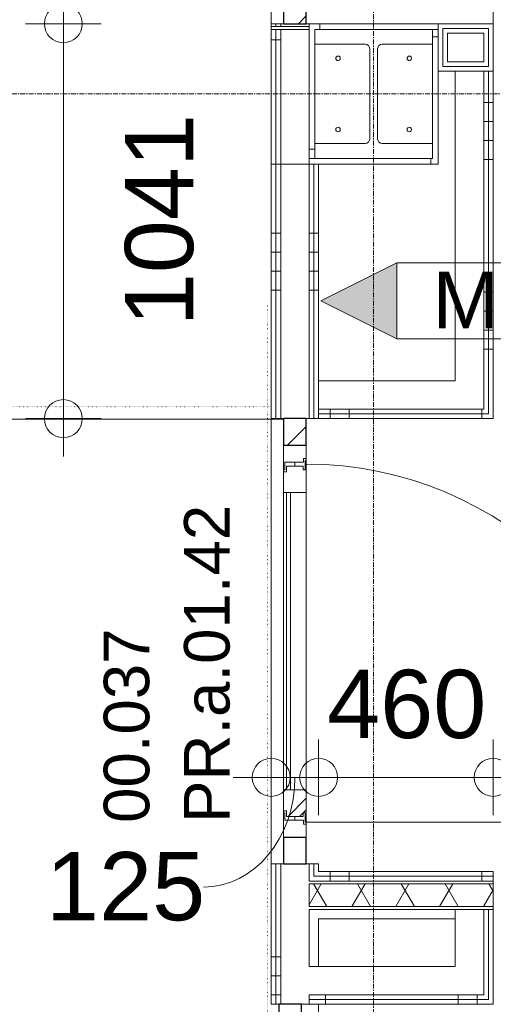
# Model space of a CAD drawing. Header units: millimetres. Extents: x 522 to 75900, y -25803 to 58941.
# Tile 108 of 134: x 43267 to 44515, y 20200 to 22796. Entities that reach past the tile are written whole.
import ezdxf

# ---------------------------------------------------------------- set-up
doc = ezdxf.new("R2010")
doc.units = ezdxf.units.MM
for name, pattern in [('Dash', [6.35, 3.175, -3.175]), ('Dot', [4.7625, 0, -4.7625]), ('Dot 2mm', [2, 0, -2]), ('Grid Line', [22.225, 12.7, -3.175, 3.175, -3.175])]:
    doc.linetypes.add(name, pattern=pattern)
for name, color, linetype, lineweight in [('00_Algemeen', 7, 'Dot', 9), ('00_Algemeen-100', 7, 'Continuous', 9), ('22_Metselwerk', 7, 'Continuous', 9), ('25_Metaalconstructiewerk', 7, 'Continuous', 9), ('30_Kozijnen-ramen-deuren', 7, 'Continuous', 9), ('34_Beglazing', 7, 'Continuous', 18), ('42_Dekvloeren en vloersystemen', 7, 'Continuous', 9)]:
    doc.layers.add(name, color=color, linetype=linetype, lineweight=lineweight)
doc.styles.add('Arial', font='arial.ttf', dxfattribs={"height": 180})
doc.styles.add('Arial_3', font='arial.ttf', dxfattribs={"height": 150})
doc.styles.add('Arial_4', font='arial.ttf', dxfattribs={"height": 120})
doc.dimstyles.new('1_8mm_continuous_mm_zwart_1', dxfattribs={"dimscale": 304.8, "dimtxt": 183.646692, "dimasz": 0.328084, "dimexe": 0.328084, "dimexo": 0.0625, "dimgap": 0.164042, "dimtad": 1, "dimdec": 0, "dimzin": 0, "dimdsep": 46, "dimtxsty": 'Arial', "dimblk1": 'DOTBLANK', "dimblk2": 'DOTBLANK', "dimsah": 1, "dimcen": 0.09, "dimdle": 0.328084, "dimazin": 0, "dimtfac": 1, "dimtdec": 4, "dimtix": 1, "dimtmove": 2, "dimatfit": 3, "dimfxl": 0.328084, "dimfxlon": 1, "dimtvp": 1, "dimtolj": 1, "dimtzin": 0, "dimarcsym": 2})
doc.dimstyles.new('1_8mm_continuous_mm_zwart_2', dxfattribs={"dimscale": 304.8, "dimtxt": 183.646692, "dimasz": 0.328084, "dimexe": 0.328084, "dimexo": 0.0625, "dimgap": 0.164042, "dimtad": 1, "dimdec": 0, "dimzin": 0, "dimdsep": 46, "dimtxsty": 'Arial', "dimblk1": 'DOTBLANK', "dimblk2": 'DOTBLANK', "dimsah": 1, "dimcen": 0.09, "dimdle": 0.328084, "dimazin": 0, "dimtfac": 1, "dimtdec": 4, "dimtix": 1, "dimtmove": 1, "dimatfit": 3, "dimfxl": 0.328084, "dimfxlon": 1, "dimtvp": 1, "dimtolj": 1, "dimtzin": 0, "dimarcsym": 2})
doc.dimstyles.new('1_8mm_continuous_mm_zwart_3', dxfattribs={"dimscale": 304.8, "dimtxt": 183.646692, "dimasz": 0.328084, "dimexe": 0.328084, "dimexo": 0.0625, "dimgap": 0.164042, "dimtad": 1, "dimdec": 0, "dimzin": 0, "dimdsep": 46, "dimtxsty": 'Arial', "dimblk1": 'DOTBLANK', "dimblk2": 'DOTBLANK', "dimsah": 1, "dimcen": 0.09, "dimdle": 0.328084, "dimazin": 0, "dimtfac": 1, "dimtdec": 4, "dimtix": 1, "dimtmove": 0, "dimatfit": 3, "dimfxl": 0.328084, "dimfxlon": 1, "dimtvp": 1, "dimtolj": 1, "dimtzin": 0, "dimarcsym": 2})
pattern_1 = [(180, (44515, 22427), (-3e-11, -500), []), (180, (44515, 22477), (-3e-11, -500), []), (180, (44515, 22527), (-3e-11, -500), []), (180, (44515, 22577), (-3e-11, -500), [])]
pattern_2 = [(90, (44485, 20450), (-500, 3e-11), []), (90, (44535, 20450), (-500, 3e-11), []), (90, (44585, 20450), (-500, 3e-11), []), (90, (44635, 20450), (-500, 3e-11), [])]
pattern_3 = [(90, (44485, 21744), (-500, -2e-11), []), (90, (44535, 21744), (-500, -2e-11), []), (90, (44585, 21744), (-500, -2e-11), []), (90, (44635, 21744), (-500, -2e-11), [])]
pattern_4 = [(1e-13, (43930, 24263.75), (-1e-12, 500), []), (1e-13, (43930, 24213.75), (-1e-12, 500), []), (1e-13, (43930, 24163.75), (-1e-12, 500), []), (1e-13, (43930, 24113.75), (-1e-12, 500), [])]
pattern_5 = [(0, (43930, 22392.5), (0, 500), []), (0, (43930, 22342.5), (0, 500), []), (0, (43930, 22292.5), (0, 500), []), (0, (43930, 22242.5), (0, 500), [])]
pattern_6 = [(0, (43930, 21232.5), (0, 500), []), (0, (43930, 21182.5), (0, 500), []), (0, (43930, 21132.5), (0, 500), []), (0, (43930, 21082.5), (0, 500), [])]
pattern_7 = [(90, (44422.5, 20200), (-500, 3e-14), []), (90, (44472.5, 20200), (-500, 3e-14), []), (90, (44522.5, 20200), (-500, 3e-14), []), (90, (44572.5, 20200), (-500, 3e-14), [])]
pattern_8 = [(9e-13, (43930, 15325), (-8e-12, 500), []), (9e-13, (43930, 15275), (-8e-12, 500), []), (9e-13, (43930, 15225), (-8e-12, 500), []), (9e-13, (43930, 15175), (-8e-12, 500), [])]

# ---------------------------------------------------------------- blocks, each defined once
blk = doc.blocks.new('28_SCO_TLB_IN_steel S355_HEM - HE300M-V14-100 - Plattegrond - Begane grond')
at = {"layer": '25_Metaalconstructiewerk', "lineweight": 13}
for p, q in [((155, 170), (-155, 170)), ((-155, 170), (-155, 131)), ((155, 131), (155, 170)), ((-155, 131), (-22.5, 131)), ((22.5, 131), (155, 131)), ((-10.5, 119), (-10.5, -119)), ((10.5, -119), (10.5, 119)), ((-22.5, -131), (-155, -131)), ((-155, -131), (-155, -170)), ((155, -131), (22.5, -131)), ((155, -170), (155, -131)), ((-155, -170), (155, -170))]:
    blk.add_line(p, q, dxfattribs=at)
for centre, start, end in [((-22.5, 119), 0, 90), ((22.5, 119), 90, 180), ((-22.5, -119), 270, 0), ((22.5, -119), 180, 270)]:
    blk.add_arc(centre, 12, start, end, dxfattribs=at)
blk = doc.blocks.new('28_ARC_staal - bevestiging - voetplaat 4 ankers lxbxt_f - 500x500x20 stelruimte 20 200-200 inboordiepte 500-3222366-100 - Plattegrond - Begane grond')
at = {"layer": '25_Metaalconstructiewerk', "lineweight": 13}
for centre, start, end in [((-93.9, 93.9), 0, 180), ((-93.9, 93.9), 180, 360), ((93.9, 93.9), 0, 180), ((93.9, 93.9), 180, 360), ((-93.9, -93.9), 0, 180), ((-93.9, -93.9), 180, 360), ((93.9, -93.9), 0, 180), ((93.9, -93.9), 180, 360)]:
    blk.add_arc(centre, 6, start, end, dxfattribs=at)
blk = doc.blocks.new('FRA_R12_AWT_CON_Betonwerk_R20_rvt-1-100 - Plattegrond - Begane grond')
at = {"lineweight": 13}
blk.add_blockref('28_SCO_TLB_IN_steel S355_HEM - HE300M-V14-100 - Plattegrond - Begane grond', (44200, 22600), dxfattribs=at)
at = {"lineweight": 13, "rotation": 89.99999999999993}
blk.add_blockref('28_ARC_staal - bevestiging - voetplaat 4 ankers lxbxt_f - 500x500x20 stelruimte 20 200-200 inboordiepte 500-3222366-100 - Plattegrond - Begane grond', (44200, 22600), dxfattribs=at)
blk = doc.blocks.new('Rectangular Mullion - 22CWm_70x60 Jansen Eco 60_blauw-7510590-100 - Plattegrond - Begane grond')
at = {"layer": '30_Kozijnen-ramen-deuren', "lineweight": 25}
for p, q in [((0, 30), (-70, 30)), ((-70, 30), (-70, -30)), ((0, -30), (0, 30)), ((-70, -30), (0, -30))]:
    blk.add_line(p, q, dxfattribs=at)
blk = doc.blocks.new('Rectangular Mullion - 22CWm_70x60 Jansen Eco 60_blauw-V44-100 - Plattegrond - Begane grond')
at = {"layer": '30_Kozijnen-ramen-deuren', "true_color": 0xc0c0c0}
h = blk.add_hatch(dxfattribs=at)
h.set_pattern_fill('FP_360', color=9, style=0, pattern_type=2)
h.set_pattern_definition([(315, (-21744, 43992.5), (1060.66, 1060.66), []), (315, (-21744, 43032.5), (1060.66, 1060.66), []), (315, (-21744, 43002.5), (1060.66, 1060.66), []), (315, (-21744, 42972.5), (1060.66, 1060.66), []), (315, (-21744, 42942.5), (1060.66, 1060.66), []), (315, (-21744, 42912.5), (1060.66, 1060.66), []), (315, (-21744, 42882.5), (1060.66, 1060.66), []), (315, (-21744, 42852.5), (1060.66, 1060.66), [])])
h.paths.add_polyline_path([(-70, 30), (-70, -30), (0, -30), (0, 30)], flags=0)
at = {"layer": '30_Kozijnen-ramen-deuren', "lineweight": 25}
for p, q in [((0, 30), (-70, 30)), ((-70, 30), (-70, -30)), ((0, -30), (0, 30)), ((-70, -30), (0, -30))]:
    blk.add_line(p, q, dxfattribs=at)
blk = doc.blocks.new('Rectangular Mullion - 22CWm_70x60 Jansen Eco 60_blauw-7587834-100 - Plattegrond - Begane grond')
at = {"layer": '30_Kozijnen-ramen-deuren', "true_color": 0xc0c0c0}
h = blk.add_hatch(dxfattribs=at)
h.set_pattern_fill('FP_361', color=9, style=0, pattern_type=2)
h.set_pattern_definition([(225, (20605, 43992.5), (1060.66, -1060.66), []), (225, (20605, 43032.5), (1060.66, -1060.66), []), (225, (20605, 43002.5), (1060.66, -1060.66), []), (225, (20605, 42972.5), (1060.66, -1060.66), []), (225, (20605, 42942.5), (1060.66, -1060.66), []), (225, (20605, 42912.5), (1060.66, -1060.66), []), (225, (20605, 42882.5), (1060.66, -1060.66), []), (225, (20605, 42852.5), (1060.66, -1060.66), [])])
h.paths.add_polyline_path([(35, 30), (35, -30), (-35, -30), (-35, 30)], flags=0)
at = {"layer": '30_Kozijnen-ramen-deuren', "lineweight": 25}
for p, q in [((-35, 30), (35, 30)), ((-35, -30), (-35, 30)), ((35, 30), (35, -30)), ((35, -30), (-35, -30))]:
    blk.add_line(p, q, dxfattribs=at)
blk = doc.blocks.new('32_D_PR_a - 01_42_1034x2400-9881109-100 - Plattegrond - Begane grond')
at = {"layer": '30_Kozijnen-ramen-deuren', "true_color": 0xc0c0c0}
h = blk.add_hatch(dxfattribs=at)
h.set_pattern_fill('FP_362', color=9, style=0, pattern_type=2)
h.set_pattern_definition([(135, (21277.8, -44004), (-1060.66, -1060.66), []), (135, (21277.8, -43044), (-1060.66, -1060.66), []), (135, (21277.8, -43014), (-1060.66, -1060.66), []), (135, (21277.8, -42984), (-1060.66, -1060.66), []), (135, (21277.8, -42954), (-1060.66, -1060.66), []), (135, (21277.8, -42924), (-1060.66, -1060.66), []), (135, (21277.8, -42894), (-1060.66, -1060.66), []), (135, (21277.8, -42864), (-1060.66, -1060.66), [])])
h.paths.add_polyline_path([(637.8, 18.5), (602.8, 18.5), (602.8, 11), (592.8, 11), (592.8, -38.5), (572.8, -38.5), (572.8, -41.5), (637.8, -41.5)], flags=0)
h.paths.add_polyline_path([(-331.2, -38.5), (-351.2, -38.5), (-351.2, 11), (-361.2, 11), (-361.2, 18.5), (-396.2, 18.5), (-396.2, -41.5), (-331.2, -41.5)], flags=0)
at = {"layer": '30_Kozijnen-ramen-deuren'}
for p, q in [((-361.2, 18.5), (-396.2, 18.5)), ((-396.2, 18.5), (-396.2, -41.5)), ((-361.2, 11), (-361.2, 18.5)), ((-351.2, 11), (-361.2, 11)), ((-351.2, -38.5), (-351.2, 11)), ((602.8, 11), (592.8, 11)), ((592.8, 11), (592.8, -38.5)), ((637.8, 18.5), (602.8, 18.5)), ((602.8, 18.5), (602.8, 11)), ((637.8, -41.5), (637.8, 18.5)), ((-396.2, -41.5), (-331.2, -41.5)), ((-331.2, -38.5), (-351.2, -38.5)), ((-331.2, -41.5), (-331.2, -38.5)), ((592.8, -38.5), (572.8, -38.5)), ((572.8, -38.5), (572.8, -41.5)), ((572.8, -41.5), (637.8, -41.5))]:
    blk.add_line(p, q, dxfattribs=at)
blk = doc.blocks.new('Rectangular Mullion - 22CWm_70x60 Jansen Eco 60_wit-7776803-100 - Plattegrond - Begane grond')
at = {"layer": '30_Kozijnen-ramen-deuren', "true_color": 0xc0c0c0}
h = blk.add_hatch(dxfattribs=at)
h.set_pattern_fill('FP_364', color=9, style=0, pattern_type=2)
h.set_pattern_definition([(225, (22785, 43992.5), (1060.66, -1060.66), []), (225, (22785, 43032.5), (1060.66, -1060.66), []), (225, (22785, 43002.5), (1060.66, -1060.66), []), (225, (22785, 42972.5), (1060.66, -1060.66), []), (225, (22785, 42942.5), (1060.66, -1060.66), []), (225, (22785, 42912.5), (1060.66, -1060.66), []), (225, (22785, 42882.5), (1060.66, -1060.66), []), (225, (22785, 42852.5), (1060.66, -1060.66), [])])
h.paths.add_polyline_path([(0, 30), (0, -30), (-70, -30), (-70, 30)], flags=0)
at = {"layer": '30_Kozijnen-ramen-deuren', "lineweight": 25}
for p, q in [((-70, 30), (0, 30)), ((-70, -30), (-70, 30)), ((0, 30), (0, -30)), ((0, -30), (-70, -30))]:
    blk.add_line(p, q, dxfattribs=at)
blk = doc.blocks.new('32_d_Binnendeur_PR_Beglaasd - D4-8899255-100 - Plattegrond - Begane grond')
at = {"layer": '34_Beglazing', "lineweight": 9, "true_color": 0xc0c0c0}
h = blk.add_hatch(dxfattribs=at)
h.set_pattern_fill('FP_374', color=9, style=0, pattern_type=2)
h.set_pattern_definition([(315, (-19635.5, 43985.1), (1060.66, 1060.66), []), (315, (-19635.5, 43025.1), (1060.66, 1060.66), []), (315, (-19635.5, 42995.1), (1060.66, 1060.66), []), (315, (-19635.5, 42965.1), (1060.66, 1060.66), []), (315, (-19635.5, 42935.1), (1060.66, 1060.66), []), (315, (-19635.5, 42905.1), (1060.66, 1060.66), []), (315, (-19635.5, 42875.1), (1060.66, 1060.66), []), (315, (-19635.5, 42845.1), (1060.66, 1060.66), [])])
h.paths.add_polyline_path([(1044.5, -34.4), (1044.5, -37.4), (1129.5, -37.4), (1129.5, 22.6), (1074.5, 22.6), (1074.5, 14.6), (1059.5, 14.6), (1059.5, -29.4), (1069.5, -29.4), (1069.5, -34.4)], flags=0)
h.paths.add_polyline_path([(1913.5, -37.4), (1998.5, -37.4), (1998.5, -34.4), (1973.5, -34.4), (1973.5, -29.4), (1983.5, -29.4), (1983.5, 14.6), (1968.5, 14.6), (1968.5, 22.6), (1913.5, 22.6)], flags=0)
at = {"layer": '30_Kozijnen-ramen-deuren'}
for p, q in [((1059.5, 14.6), (1074.5, 14.6)), ((1059.5, -29.4), (1059.5, 14.6)), ((1074.5, 14.6), (1074.5, 22.6)), ((1074.5, 22.6), (1129.5, 22.6)), ((1129.5, 22.6), (1129.5, -37.4)), ((1129.5, 22.6), (1913.5, 22.6)), ((1913.5, -37.4), (1913.5, 22.6)), ((1913.5, 22.6), (1968.5, 22.6)), ((1968.5, 22.6), (1968.5, 14.6)), ((1968.5, 14.6), (1983.5, 14.6)), ((1983.5, 14.6), (1983.5, -29.4)), ((1044.5, -34.4), (1069.5, -34.4)), ((1044.5, -37.4), (1044.5, -34.4)), ((1044.5, -981.4), (1044.5, -37.4)), ((1129.5, -37.4), (1044.5, -37.4)), ((1069.5, -29.4), (1059.5, -29.4)), ((1069.5, -34.4), (1069.5, -29.4)), ((1913.5, -37.4), (1129.5, -37.4)), ((1913.5, -37.4), (1129.5, -37.4)), ((1998.5, -37.4), (1913.5, -37.4)), ((1973.5, -29.4), (1973.5, -34.4)), ((1983.5, -29.4), (1973.5, -29.4)), ((1973.5, -34.4), (1998.5, -34.4)), ((1976.2, -37.4), (1984.3, -37.4)), ((1998.5, -34.4), (1998.5, -37.4))]:
    blk.add_line(p, q, dxfattribs=at)
at = {"layer": '30_Kozijnen-ramen-deuren', "linetype": 'Dash'}
for p, q in [((1074.5, 22.6), (1069.5, 22.6)), ((1913.5, 22.6), (1135, 22.6)), ((1951.9, 22.6), (1959.7, 22.6)), ((1968.5, 22.6), (1973.5, 22.6)), ((1973.5, 22.6), (1968.5, 22.6))]:
    blk.add_line(p, q, dxfattribs=at)
at = {"layer": '30_Kozijnen-ramen-deuren'}
blk.add_arc((1044.5, -37.4), 944, 270, 0, dxfattribs=at)
at = {"layer": '34_Beglazing', "lineweight": 9}
for p, q in [((1129.5, 4.6), (1129.5, 14.6)), ((1129.5, 14.6), (1913.5, 14.6)), ((1913.5, 4.6), (1129.5, 4.6)), ((1913.5, 14.6), (1913.5, 4.6))]:
    blk.add_line(p, q, dxfattribs=at)
blk = doc.blocks.new('00_TAG-WA_wall tag_BAR - Type Mark_7x2-7455557-100 - Plattegrond - Begane grond')
at = {"layer": '00_Algemeen', "linetype": 'Continuous'}
blk.add_hatch(color=256, dxfattribs=at).paths.add_polyline_path([(0, -2), (-1, 0), (1, 0)], flags=0)
for p, q in [((-1, 7), (-1, 0)), ((1, 7), (-1, 7)), ((1, 0), (1, 7)), ((-1, 0), (1, 0)), ((1, 0), (-1, 0)), ((-1, 0), (0, -2)), ((0, -2), (1, 0))]:
    blk.add_line(p, q, dxfattribs=at)
blk = doc.blocks.new('DIMBLOCK399-100 - Plattegrond - Begane grond')
at = {"layer": '00_Algemeen-100', "transparency": 16777216}
for p, q in [((43930, 20898.2), (43930, 20698.2)), ((43930, 20798.2), (43930, 20898.2)), ((44055, 20898.2), (44055, 20698.2)), ((44055, 20798.2), (44055, 20898.2)), ((43830, 20798.2), (44055, 20798.2))]:
    blk.add_line(p, q, dxfattribs=at)
for centre in [(43930, 20798.2), (44055, 20798.2)]:
    blk.add_circle(centre, 50, dxfattribs=at)
blk.add_ellipse((43751.8, 20798.2), major_axis=(0, 289.2), ratio=0.832206, start_param=3.141593, end_param=4.712389, dxfattribs=at)
at = {"layer": '00_Algemeen-100', "color": 0, "transparency": 16777216, "insert": (43336.5, 20601.4), "char_height": 180, "width": 498.389, "attachment_point": 1, "line_spacing_factor": 0.941778, "style": 'Arial'}
blk.add_mtext('125', dxfattribs=at)
blk = doc.blocks.new('_DotBlank')
at = {"color": 0, "linetype": 'ByBlock', "lineweight": -2}
blk.add_line((-0.5, 0), (-1, 0), dxfattribs=at)
blk.add_circle((0, 0), 0.5, dxfattribs=at)
blk = doc.blocks.new('DIMBLOCK400-100 - Plattegrond - Begane grond')
at = {"layer": '00_Algemeen-100', "transparency": 16777216}
for p, q in [((44055, 20898.2), (44055, 20698.2)), ((44055, 20798.2), (44055, 20898.2)), ((44515, 20698.2), (44515, 20898.2)), ((44055, 20798.2), (44515, 20798.2)), ((44515, 20798.2), (44515, 20698.2))]:
    blk.add_line(p, q, dxfattribs=at)
for centre in [(44055, 20798.2), (44515, 20798.2)]:
    blk.add_circle(centre, 50, dxfattribs=at)
at = {"layer": '00_Algemeen-100', "color": 0, "transparency": 16777216, "insert": (44077.3, 21081.9), "char_height": 180, "width": 498.389, "attachment_point": 1, "line_spacing_factor": 0.941778, "style": 'Arial'}
blk.add_mtext('460', dxfattribs=at)
blk = doc.blocks.new('DIMBLOCK401-100 - Plattegrond - Begane grond')
at = {"layer": '00_Algemeen-100', "transparency": 16777216}
for p, q in [((44515, 20698.2), (44515, 20898.2)), ((45112.5, 20698.2), (45112.5, 20898.2)), ((44515, 20798.2), (45112.5, 20798.2)), ((44515, 20798.2), (44515, 20698.2)), ((45112.5, 20798.2), (45112.5, 20698.2))]:
    blk.add_line(p, q, dxfattribs=at)
for centre in [(44515, 20798.2), (45112.5, 20798.2)]:
    blk.add_circle(centre, 50, dxfattribs=at)
at = {"layer": '00_Algemeen-100', "color": 0, "transparency": 16777216, "insert": (44606.1, 21081.9), "char_height": 180, "width": 498.389, "attachment_point": 1, "line_spacing_factor": 0.941778, "style": 'Arial'}
blk.add_mtext('597', dxfattribs=at)
blk = doc.blocks.new('DIMBLOCK409-100 - Plattegrond - Begane grond')
at = {"layer": '00_Algemeen-100', "transparency": 16777216}
for p, q in [((43482.3, 22785), (43282.3, 22785)), ((43382.3, 21644), (43382.3, 22785)), ((43382.3, 22785), (43482.3, 22785)), ((43482.3, 21744), (43282.3, 21744)), ((43382.3, 21744), (43482.3, 21744))]:
    blk.add_line(p, q, dxfattribs=at)
for centre in [(43382.3, 22785), (43382.3, 21744)]:
    blk.add_circle(centre, 50, dxfattribs=at)
at = {"layer": '00_Algemeen-100', "color": 0, "transparency": 16777216, "insert": (43544.4, 21987.6), "char_height": 180, "width": 664.518, "attachment_point": 1, "rotation": 90, "line_spacing_factor": 0.941778, "style": 'Arial'}
blk.add_mtext('1041', dxfattribs=at)
blk = doc.blocks.new('DIMBLOCK410-100 - Plattegrond - Begane grond')
at = {"layer": '00_Algemeen-100', "transparency": 16777216}
for p, q in [((43482.3, 26000), (43282.3, 26000)), ((43382.3, 22785), (43382.3, 26000)), ((43382.3, 26000), (43482.3, 26000)), ((43482.3, 22785), (43282.3, 22785)), ((43382.3, 22785), (43482.3, 22785))]:
    blk.add_line(p, q, dxfattribs=at)
for centre in [(43382.3, 26000), (43382.3, 22785)]:
    blk.add_circle(centre, 50, dxfattribs=at)
at = {"layer": '00_Algemeen-100', "color": 0, "transparency": 16777216, "insert": (43544.4, 24936.3), "char_height": 180, "width": 664.518, "attachment_point": 1, "rotation": 90, "line_spacing_factor": 0.941778, "style": 'Arial'}
blk.add_mtext('3215', dxfattribs=at)

msp = doc.modelspace()

# ---------------------------------------------------------------- hatches: boundary and pattern name
at = {"layer": '22_Metselwerk', "true_color": 0x808080}
h = msp.add_hatch(dxfattribs=at)
h.set_pattern_fill('FP_120', color=8, angle=-90, style=0, pattern_type=2)
h.set_pattern_definition(pattern_4)
h.paths.add_polyline_path([(43930, 22777.5), (43942.5, 22777.5), (43942.5, 22785), (43930, 22785)], flags=0)
h.paths.add_polyline_path([(43942.5, 26000), (43942.5, 26150), (43930, 26150), (43930, 26000)], flags=0)
h = msp.add_hatch(dxfattribs=at)
h.set_pattern_fill('FP_120', color=8, angle=-90, style=0, pattern_type=2)
h.set_pattern_definition(pattern_4)
h.paths.add_polyline_path([(43942.5, 22777.5), (43955, 22777.5), (43955, 22785), (43942.5, 22785)], flags=0)
h.paths.add_polyline_path([(43955, 26000), (43955, 26162.5), (43942.5, 26162.5), (43942.5, 26000)], flags=0)
h = msp.add_hatch(dxfattribs=at)
h.set_pattern_fill('FP_304', color=8, angle=-90, style=0, pattern_type=2)
h.set_pattern_definition(pattern_5)
h.paths.add_polyline_path([(43942.5, 22415), (43942.5, 22770), (43930, 22770), (43930, 22415)], flags=0)
h = msp.add_hatch(dxfattribs=at)
h.set_pattern_fill('FP_304', color=8, angle=-90, style=0, pattern_type=2)
h.set_pattern_definition(pattern_5)
h.paths.add_polyline_path([(43955, 22415), (43955, 22770), (43942.5, 22770), (43942.5, 22415)], flags=0)
h = msp.add_hatch(dxfattribs=at)
h.set_pattern_fill('FP_234', color=8, angle=-90, style=0, pattern_type=2)
h.set_pattern_definition([(90, (44407.5, 22770), (-500, 3e-14), []), (90, (44457.5, 22770), (-500, 3e-14), []), (90, (44507.5, 22770), (-500, 3e-14), []), (90, (44557.5, 22770), (-500, 3e-14), [])])
h.paths.add_polyline_path([(44032.7, 22770), (44370, 22770), (44370, 22785), (44030, 22785), (44030, 22770)], flags=0)
h = msp.add_hatch(dxfattribs=at)
h.set_pattern_fill('FP_231', color=8, angle=270, style=0, pattern_type=2)
h.set_pattern_definition([(180, (44045, 22803.75), (-6e-14, -500), []), (180, (44045, 22853.75), (-6e-14, -500), []), (180, (44045, 22903.75), (-6e-14, -500), []), (180, (44045, 22953.75), (-6e-14, -500), [])])
h.paths.add_polyline_path([(44045, 22430), (44045, 22770), (44030, 22770), (44030, 22430), (44042.5, 22430)], flags=0)
h = msp.add_hatch(dxfattribs=at)
h.set_pattern_fill('FP_233', color=8, angle=-90, style=0, pattern_type=2)
h.set_pattern_definition([(0, (44355, 22400), (0, 500), []), (0, (44355, 22350), (0, 500), []), (0, (44355, 22300), (0, 500), []), (0, (44355, 22250), (0, 500), [])])
h.paths.add_polyline_path([(44355, 22430), (44370, 22430), (44370, 22770), (44355, 22770), (44355, 22469)], flags=0)
h = msp.add_hatch(dxfattribs=at)
h.set_pattern_fill('FP_18', color=8, angle=270, style=0, pattern_type=2)
h.set_pattern_definition(pattern_1)
h.paths.add_polyline_path([(44502.5, 21769), (44502.5, 22660), (44490, 22660), (44490, 21769)], flags=0)
h = msp.add_hatch(dxfattribs=at)
h.set_pattern_fill('FP_18', color=8, angle=270, style=0, pattern_type=2)
h.set_pattern_definition(pattern_1)
h.paths.add_polyline_path([(44502.5, 21756.5), (44515, 21756.5), (44515, 22660), (44502.5, 22660), (44502.5, 21769)], flags=0)
h = msp.add_hatch(dxfattribs=at)
h.set_pattern_fill('FP_232', color=8, angle=-90, style=0, pattern_type=2)
h.set_pattern_definition([(270, (44000, 22430), (500, 3e-14), []), (270, (43950, 22430), (500, 3e-14), []), (270, (43900, 22430), (500, 3e-14), []), (270, (43850, 22430), (500, 3e-14), [])])
h.paths.add_polyline_path([(44235.8, 22415), (44370, 22415), (44370, 22430), (44030, 22430), (44030, 22415)], flags=0)
h = msp.add_hatch(dxfattribs=at)
h.set_pattern_fill('FP_305', color=8, angle=-90, style=0, pattern_type=2)
h.set_pattern_definition(pattern_6)
h.paths.add_polyline_path([(43942.5, 20450), (43942.5, 20570), (43930, 20570), (43930, 20450)], flags=0)
h.paths.add_polyline_path([(43930, 21744), (43942.5, 21744), (43942.5, 22415), (43930, 22415), (43930, 22106.1)], flags=0)
h = msp.add_hatch(dxfattribs=at)
h.set_pattern_fill('FP_305', color=8, angle=-90, style=0, pattern_type=2)
h.set_pattern_definition(pattern_6)
h.paths.add_polyline_path([(43955, 20450), (43955, 20570), (43942.5, 20570), (43942.5, 20450)], flags=0)
h.paths.add_polyline_path([(43942.5, 21744), (43955, 21744), (43955, 22415), (43942.5, 22415), (43942.5, 22106.1)], flags=0)
h = msp.add_hatch(dxfattribs=at)
h.set_pattern_fill('FP_305', color=8, angle=-90, style=0, pattern_type=2)
h.set_pattern_definition(pattern_6)
h.paths.add_polyline_path([(44042.5, 20525), (44042.5, 20570), (44030, 20570), (44030, 20525)], flags=0)
h.paths.add_polyline_path([(44030, 21744), (44042.5, 21744), (44042.5, 22415), (44030, 22415), (44030, 22106.1)], flags=0)
h = msp.add_hatch(dxfattribs=at)
h.set_pattern_fill('FP_305', color=8, angle=-90, style=0, pattern_type=2)
h.set_pattern_definition(pattern_6)
h.paths.add_polyline_path([(44055, 20537.5), (44055, 20570), (44042.5, 20570), (44042.5, 20537.5)], flags=0)
h.paths.add_polyline_path([(44042.5, 21744), (44055, 21744), (44055, 22415), (44042.5, 22415), (44042.5, 22106.1)], flags=0)
h = msp.add_hatch(dxfattribs=at)
h.set_pattern_fill('FP_53', color=8, angle=270, style=0, pattern_type=2)
h.set_pattern_definition(pattern_3)
h.paths.add_polyline_path([(44055, 21756.5), (44502.5, 21756.5), (44502.5, 21769), (44055, 21769)], flags=0)
h = msp.add_hatch(dxfattribs=at)
h.set_pattern_fill('FP_53', color=8, angle=270, style=0, pattern_type=2)
h.set_pattern_definition(pattern_3)
h.paths.add_polyline_path([(44055, 21744), (44515, 21744), (44515, 21756.5), (44055, 21756.5)], flags=0)
h = msp.add_hatch(dxfattribs=at)
h.set_pattern_fill('FP_19', color=8, angle=270, style=0, pattern_type=2)
h.set_pattern_definition(pattern_2)
h.paths.add_polyline_path([(44042.5, 20525), (44515, 20525), (44515, 20537.5), (44042.5, 20537.5)], flags=0)
h = msp.add_hatch(dxfattribs=at)
h.set_pattern_fill('FP_19', color=8, angle=270, style=0, pattern_type=2)
h.set_pattern_definition(pattern_2)
h.paths.add_polyline_path([(44055, 20537.5), (44515, 20537.5), (44515, 20550), (44055, 20550)], flags=0)
at = {"layer": '22_Metselwerk'}
h = msp.add_hatch(dxfattribs=at)
h.set_pattern_fill('FP_2', color=256, angle=240, style=0, pattern_type=2)
h.set_pattern_definition([(60, (0, 0), (-86.60254, 50), []), (120, (0, 0), (-86.60254, -50), [])])
h.paths.add_polyline_path([(44055, 20457.5), (44515, 20457.5), (44515, 20517.5), (44030, 20517.5), (44030, 20457.5), (44032.7, 20457.5)], flags=0)
at = {"layer": '22_Metselwerk', "true_color": 0x808080}
h = msp.add_hatch(dxfattribs=at)
h.set_pattern_fill('FP_400', color=8, angle=-90, style=0, pattern_type=2)
h.set_pattern_definition(pattern_8)
h.paths.add_polyline_path([(43942.5, 20200), (43942.5, 20450), (43930, 20450), (43930, 20200)], flags=0)
h = msp.add_hatch(dxfattribs=at)
h.set_pattern_fill('FP_400', color=8, angle=-90, style=0, pattern_type=2)
h.set_pattern_definition(pattern_8)
h.paths.add_polyline_path([(43955, 20200), (43955, 20450), (43942.5, 20450), (43942.5, 20200)], flags=0)
h = msp.add_hatch(dxfattribs=at)
h.set_pattern_fill('FP_385', color=8, angle=-90, style=0, pattern_type=2)
h.set_pattern_definition(pattern_7)
h.paths.add_polyline_path([(44490, 20212.5), (44490, 20225), (44030, 20225), (44030, 20212.5), (44415, 20212.5)], flags=0)
h = msp.add_hatch(dxfattribs=at)
h.set_pattern_fill('FP_385', color=8, angle=-90, style=0, pattern_type=2)
h.set_pattern_definition(pattern_7)
h.paths.add_polyline_path([(44502.5, 20200), (44502.5, 20212.5), (44030, 20212.5), (44030, 20200), (44490, 20200)], flags=0)

# ---------------------------------------------------------------- linework, layer by layer
at = {"layer": '00_Algemeen', "color": 16, "linetype": 'Grid Line', "true_color": 0x800000}
for p, q in [((44200, 4084), (44200, 58341)), ((5086.3, 22600), (57181.4, 22600))]:
    msp.add_line(p, q, dxfattribs=at)
at = {"layer": '00_Algemeen', "linetype": 'Dot 2mm'}
for p, q in [((43920, 10600), (43920, 22045)), ((43930, 21775), (41907.5, 21775))]:
    msp.add_line(p, q, dxfattribs=at)
at = {"layer": '22_Metselwerk'}
for p, q in [((43930, 22785), (43930, 22777.5)), ((44515, 22785), (43930, 22785)), ((43930, 22777.5), (44030, 22777.5)), ((44030, 22770), (43930, 22770)), ((43930, 22770), (43930, 21744)), ((43942.5, 22777.5), (43942.5, 22785)), ((43942.5, 21744), (43942.5, 22770)), ((43955, 22777.5), (43955, 22785)), ((43955, 21744), (43955, 22770)), ((44030, 22777.5), (44030, 22785)), ((44030, 22777.5), (44030, 22430)), ((44030, 21744), (44030, 22770)), ((44370, 22770), (44355, 22770)), ((44370, 22785), (44370, 22415)), ((44382.5, 22772.5), (44382.5, 22672.5)), ((44502.5, 22772.5), (44382.5, 22772.5)), ((44502.5, 22672.5), (44502.5, 22772.5)), ((44515, 21744), (44515, 22785)), ((44395, 22760), (44395, 22685)), ((44490, 22760), (44395, 22760)), ((44490, 22685), (44490, 22760)), ((44045, 22469), (44045, 22731)), ((44355, 22731), (44355, 22469)), ((44502.5, 22672.5), (44382.5, 22672.5)), ((44490, 22685), (44395, 22685)), ((44370, 22660), (44515, 22660)), ((44415, 22660), (44415, 21844)), ((44490, 22660), (44490, 21769)), ((44502.5, 22660), (44502.5, 21756.5)), ((44045, 22430), (44030, 22430)), ((44030, 22430), (44030, 22415)), ((44370, 22415), (43930, 22415)), ((44042.5, 21744), (44042.5, 22415)), ((44055, 21744), (44055, 22415)), ((44415, 21844), (44055, 21844)), ((44055, 21769), (44490, 21769)), ((44055, 21756.5), (44502.5, 21756.5)), ((43930, 21744), (44515, 21744)), ((44055, 20570), (43930, 20570)), ((43930, 20570), (43930, 20200)), ((43942.5, 20200), (43942.5, 20570)), ((43955, 20200), (43955, 20570)), ((44030, 20525), (44030, 20570)), ((44042.5, 20537.5), (44042.5, 20570)), ((44055, 20550), (44055, 20570)), ((44515, 20537.5), (44042.5, 20537.5)), ((44515, 20550), (44055, 20550)), ((44515, 20450), (44515, 20550)), ((44515, 20525), (44030, 20525)), ((44515, 20517.5), (44030, 20517.5)), ((44030, 20457.5), (44030, 20517.5)), ((44515, 20457.5), (44030, 20457.5)), ((44030, 20450), (44515, 20450)), ((44030, 20300), (44030, 20450)), ((44415, 20450), (44415, 20300)), ((44490, 20450), (44490, 20225)), ((44502.5, 20450), (44502.5, 20212.5)), ((44515, 20200), (44515, 20450)), ((44415, 20300), (44030, 20300)), ((44490, 20225), (44030, 20225)), ((44030, 20225), (44030, 20200)), ((43930, 20200), (44515, 20200)), ((44502.5, 20212.5), (44030, 20212.5))]:
    msp.add_line(p, q, dxfattribs=at)
at = {"layer": '42_Dekvloeren en vloersystemen', "color": 7, "true_color": 0xffffff}
for p, q in [((43930, 22785), (43930, 26000)), ((44515, 22785), (44515, 26000)), ((43930, 22770), (43930, 22777.5)), ((43930, 22770), (43930, 22777.5)), ((43962.5, 21742.5), (41907.5, 21742.5)), ((41907.5, 21742.5), (43930, 21742.5)), ((43930, 20570), (43930, 21744)), ((43930, 21742.5), (43930, 21744)), ((43992.5, 21619), (43992.5, 21629)), ((44022.5, 21639), (44022.5, 21634)), ((43992.5, 20685), (43992.5, 20695)), ((44022.5, 20680), (44022.5, 20675)), ((44415, 20425), (44055, 20425)), ((44055, 20425), (44055, 20300)), ((44055, 20200), (44055, 19131))]:
    msp.add_line(p, q, dxfattribs=at)

# ---------------------------------------------------------------- block references
at = {"lineweight": 5}
msp.add_blockref('FRA_R12_AWT_CON_Betonwerk_R20_rvt-1-100 - Plattegrond - Begane grond', (0, 0), dxfattribs=at)
at = {"layer": '00_Algemeen', "linetype": 'Continuous', "xscale": 99.99999999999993, "yscale": 99.99999999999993, "zscale": 99.99999999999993, "rotation": 270.0000000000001}
msp.add_blockref('00_TAG-WA_wall tag_BAR - Type Mark_7x2-7455557-100 - Plattegrond - Begane grond', (44261.2, 22054.7), dxfattribs=at)
at = {"layer": '30_Kozijnen-ramen-deuren', "extrusion": (0, 0, -1), "rotation": 270}
for name, p in [('Rectangular Mullion - 22CWm_70x60 Jansen Eco 60_wit-7776803-100 - Plattegrond - Begane grond', (-43992.5, 22785)), ('Rectangular Mullion - 22CWm_70x60 Jansen Eco 60_blauw-7587834-100 - Plattegrond - Begane grond', (-43992.5, 20605))]:
    msp.add_blockref(name, p, dxfattribs=at)
at = {"layer": '30_Kozijnen-ramen-deuren'}
for name, p, rotation in [('Rectangular Mullion - 22CWm_70x60 Jansen Eco 60_blauw-V44-100 - Plattegrond - Begane grond', (43992.5, 21744), 90), ('32_D_PR_a - 01_42_1034x2400-9881109-100 - Plattegrond - Begane grond', (44004, 21277.8), 270), ('32_d_Binnendeur_PR_Beglaasd - D4-8899255-100 - Plattegrond - Begane grond', (43985.1, 19635.5), 90), ('Rectangular Mullion - 22CWm_70x60 Jansen Eco 60_blauw-7510590-100 - Plattegrond - Begane grond', (43980, 20200), 89.9999999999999)]:
    msp.add_blockref(name, p, dxfattribs=dict(at, rotation=rotation))

# ---------------------------------------------------------------- texts
at = {"layer": '00_Algemeen', "linetype": 'Continuous', "insert": (44355.2, 22131.8), "char_height": 150, "width": 505.063, "attachment_point": 1, "style": 'Arial_3'}
msp.add_mtext('M01', dxfattribs=at)
at = {"layer": '00_Algemeen', "linetype": 'Continuous', "char_height": 120, "attachment_point": 1, "rotation": 90, "style": 'Arial_4'}
for s, insert, width in [('PR.a.01.42', (43700.3, 20678.1), 1090.295), ('00.037', (43488.7, 20678.1), 665.401)]:
    msp.add_mtext(s, dxfattribs=dict(at, insert=insert, width=width))

# ---------------------------------------------------------------- dimensions: what is measured, and where the dimension line sits
at = {"layer": '00_Algemeen', "linetype": 'Continuous'}
for base, p1, p2, override, picture, middle in [((43382.3, 26000), (43482.3, 22785), (43482.3, 26000), {"dimpost": '<>', "dimfxl": 3215}, 'DIMBLOCK410-100 - Plattegrond - Begane grond', (43664.4, 25268.6)), ((43382.3, 22785), (43482.3, 21744), (43482.3, 22785), {"dimpost": '<>', "dimfxl": 1040.99994}, 'DIMBLOCK409-100 - Plattegrond - Begane grond', (43664.4, 22319.9))]:
    dim = msp.add_linear_dim(base=base, p1=p1, p2=p2, angle=90, dimstyle='1_8mm_continuous_mm_zwart_1', override=override, dxfattribs=at)
    dim.commit()
    dim.dimension.update_dxf_attribs({"geometry": picture, "text_midpoint": middle, "dimtype": 160, "text_rotation": 90})
for base, p1, p2, override, picture, middle in [((44515, 20798.2), (44055, 20898.2), (44515, 20698.2), {"dimpost": '<>', "dimfxl": 501.597448}, 'DIMBLOCK400-100 - Plattegrond - Begane grond', (44285, 20940.1)), ((45112.5, 20798.1762886), (44515, 20698.1762886), (45112.5, 20698.1762886), {"dimpost": '<>', "dimfxl": 597.5}, 'DIMBLOCK401-100 - Plattegrond - Begane grond', (44813.75, 20940.0794269))]:
    dim = msp.add_linear_dim(base=base, p1=p1, p2=p2, dimstyle='1_8mm_continuous_mm_zwart_3', override=override, dxfattribs=at)
    dim.commit()
    dim.dimension.update_dxf_attribs({"geometry": picture, "text_midpoint": middle})
dim = msp.add_linear_dim(base=(44055, 20798.2), p1=(43930, 20898.2), p2=(44055, 20898.2), dimstyle='1_8mm_continuous_mm_zwart_2', override={"dimpost": '<>', "dimfxl": 125}, dxfattribs=at)
dim.commit()
dim.dimension.update_dxf_attribs({"geometry": 'DIMBLOCK399-100 - Plattegrond - Begane grond', "text_midpoint": (43585.7, 20481.4), "dimtype": 160})

doc.saveas('drawing.dxf')
